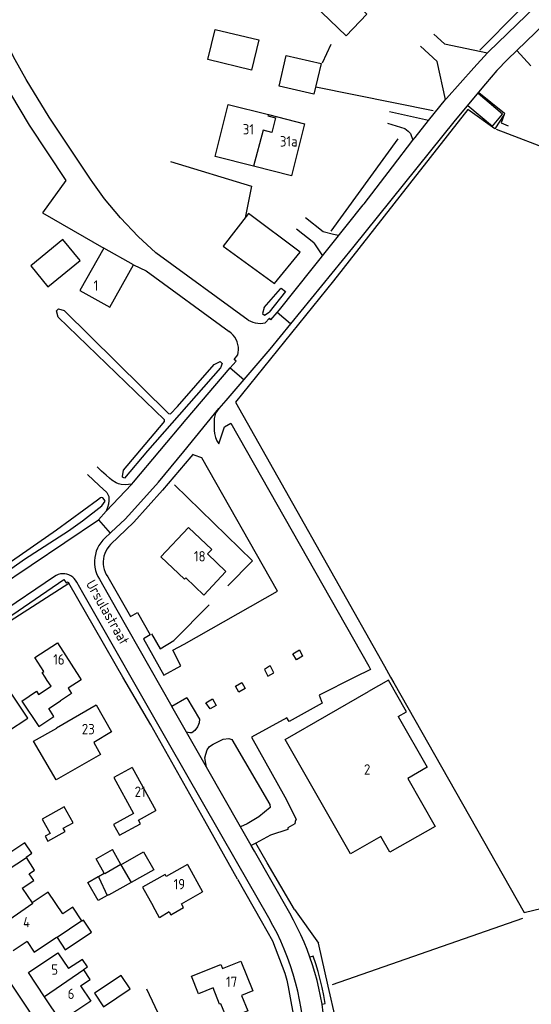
# Model space of a CAD drawing. Header units: metres. Extents: x 226218 to 240385, y 439369 to 449677.
# Tile 145 of 256: x 232683 to 232806, y 443921 to 444158. Entities that reach past the tile are written whole.
import ezdxf

# ---------------------------------------------------------------- set-up
doc = ezdxf.new("R2010")
doc.units = ezdxf.units.M
doc.header["$MEASUREMENT"] = 0
for name, color, linetype in [('BIJGEBOUW', 4, 'Continuous'), ('DAKRAND', 4, 'Continuous'), ('DAKRAND-BYG', 4, 'Continuous'), ('HEG', 253, 'Continuous'), ('HEK', 253, 'Continuous'), ('HOOFDGEBOUW', 4, 'Continuous'), ('HUISNUMMER', 253, 'Continuous'), ('INSTEEKSLOOT', 153, 'Continuous'), ('KANTVERH', 253, 'Continuous'), ('MUUR', 253, 'Continuous'), ('OVERIGEAFSCH', 253, 'Continuous'), ('RASTER', 253, 'Continuous'), ('STRAATNAAM', 253, 'Continuous'), ('TUSSENMUUR', 253, 'Continuous')]:
    doc.layers.add(name, color=color, linetype=linetype)
doc.styles.get("Standard").update_dxf_attribs({"font": 'iso.shx'})

msp = doc.modelspace()

# ---------------------------------------------------------------- linework, layer by layer
at = {"layer": 'BIJGEBOUW'}
for p, q in [((232701.33, 443956.38), (232705.22, 443958.58)), ((232707.25, 443955), (232705.22, 443958.58)), ((232703.28, 443952.94), (232701.33, 443956.38)), ((232707.26, 443954.97), (232707.25, 443955)), ((232701.9, 443952.16), (232703.28, 443952.94)), ((232701.79, 443952.1), (232701.9, 443952.16))]:
    msp.add_line(p, q, dxfattribs=at)
for points in [[(232685.63, 444098.77), (232689.74, 444093.72), (232697.47, 444100.02), (232693.35, 444105.07), (232685.63, 444098.77)], [(232709.7, 443950.67), (232704.33, 443947.62), (232704.27, 443947.72)]]:
    msp.add_lwpolyline(points, dxfattribs=at)
at = {"layer": 'DAKRAND'}
for points in [[(232678.13, 443989.8), (232680.05, 443986.94), (232684.89, 443990.17), (232679.43, 443998.34), (232680.33, 443998.92), (232678.46, 444001.78), (232675.24, 443999.68)], [(232773.9, 443990.53), (232775.9, 443991.68), (232771.56, 443999.26), (232766.77, 443996.52)], [(232683.45, 443994.22), (232687.52, 443988.16), (232691.19, 443990.54), (232689.93, 443992.49), (232692.76, 443994.32)], [(232684.57, 443956.69), (232684.48, 443956.81), (232685.86, 443957.71), (232684.21, 443960.23), (232680.79, 443957.98), (232677.18, 443963.5)], [(232683.59, 443949.32), (232686.36, 443951.14), (232685.26, 443952.81), (232686.55, 443953.66), (232684.57, 443956.69)], [(232697.91, 443941.51), (232695.71, 443944.79), (232693.31, 443943.17), (232689.81, 443948.39), (232685.96, 443945.81)], [(232718.87, 443943.63), (232716.57, 443942.25), (232715.02, 443945.05)], [(232691.94, 443937.46), (232693.89, 443934.54), (232700.23, 443938.79), (232698.3, 443941.66), (232697.97, 443941.43), (232697.91, 443941.51)], [(232684.75, 443936.51), (232686.44, 443933.98), (232691.84, 443937.6), (232691.94, 443937.46)], [(232698.39, 443929.69), (232698.32, 443929.8), (232699.23, 443930.41), (232698.02, 443932.22), (232694.72, 443930.02)], [(232697.55, 443925.86), (232699.9, 443927.43), (232698.39, 443929.69)]]:
    msp.add_lwpolyline(points, dxfattribs=at)
at = {"layer": 'DAKRAND-BYG'}
for p, q in [((232745.27, 444141.89), (232746.96, 444149.28)), ((232753.63, 444139.93), (232745.27, 444141.89)), ((232686.31, 443984.59), (232691.89, 443987.75)), ((232691.89, 443987.75), (232691.83, 443987.85)), ((232705.04, 443986.84), (232700.78, 443984.31)), ((232700.78, 443984.31), (232702.4, 443981.41)), ((232704.27, 443947.72), (232704.01, 443947.58))]:
    msp.add_line(p, q, dxfattribs=at)
for points in [[(232761.36, 444153.99), (232753.54, 444161.48), (232758.5, 444166.66), (232766.32, 444159.18), (232761.36, 444153.99)], [(232729.93, 444155.53), (232740.41, 444153.02), (232738.67, 444145.74), (232728.19, 444148.25), (232729.93, 444155.53)], [(232746.96, 444149.28), (232755.36, 444147.32), (232753.63, 444139.93)], [(232731.83, 444103.51), (232744.21, 444094.53), (232750.36, 444102.03), (232737.93, 444111.28), (232731.83, 444103.51)], [(232691.83, 443987.85), (232701.37, 443993.35), (232705.04, 443986.84)], [(232702.4, 443981.41), (232691.7, 443975.36), (232686.31, 443984.59)], [(232693.65, 443968.86), (232688.38, 443965.88), (232690.3, 443962.49), (232689.06, 443961.79), (232689.72, 443960.63), (232693.86, 443962.97), (232693.44, 443963.71), (232695.81, 443965.05), (232693.65, 443968.86)], [(232707.26, 443954.97), (232712.73, 443958.07), (232715.17, 443953.76), (232709.7, 443950.67)], [(232704.01, 443947.58), (232701.79, 443946.38), (232699.34, 443950.7), (232701.79, 443952.1)], [(232707.31, 443928.4), (232700.9, 443924.1), (232703.06, 443920.88), (232709.47, 443925.18), (232707.31, 443928.4)]]:
    msp.add_lwpolyline(points, dxfattribs=at)
at = {"layer": 'HEG'}
for p, q in [((232757.79, 444107.08), (232773.88, 444129.21)), ((232748.96, 443944.18), (232754.73, 443936.12)), ((232803.73, 443942.05), (232758, 443926.15))]:
    msp.add_line(p, q, dxfattribs=at)
for points in [[(232714.61, 444010.41), (232716.69, 444006.79), (232720.01, 444008.78), (232728.47, 444017.35)], [(232748.96, 443944.18), (232742.38, 443955.45), (232739.69, 443960.15)], [(232713.41, 443925.18), (232720.69, 443909.7), (232726.9, 443896.48)]]:
    msp.add_lwpolyline(points, dxfattribs=at)
at = {"layer": 'HEK'}
for p, q in [((232793.5, 444150.55), (232802.74, 444159.8)), ((232734.78, 444066.04), (232770.6, 444002.61)), ((232770.6, 444002.61), (232772.08, 444000))]:
    msp.add_line(p, q, dxfattribs=at)
for points in [[(232799.33, 444135.09), (232797.09, 444131.68), (232790.65, 444136.32), (232776.61, 444118.47), (232758.36, 444095.12), (232734.78, 444066.04)], [(232797.42, 444131.56), (232826.74, 444120.34), (232824.9, 444116.47), (232847.78, 444109.07)], [(232720.18, 444046.13), (232738.88, 444027.92), (232732.95, 444021.9)], [(232772.08, 444000), (232772.84, 443998.64), (232804.19, 443943.46), (232821.77, 443947.73), (232836.82, 443952.54), (232854.84, 443959.75), (232902.44, 443977.97), (232900.94, 443996.65), (232898.6, 444000)]]:
    msp.add_lwpolyline(points, dxfattribs=at)
at = {"layer": 'HOOFDGEBOUW'}
for p, q in [((232739.11, 444122.7), (232729.9, 444125.03)), ((232689.59, 443999.2), (232689.07, 444000)), ((232697.34, 444000), (232697.75, 443999.37)), ((232687.49, 443995.82), (232690.48, 443997.83)), ((232690.48, 443997.83), (232689.59, 443999.2)), ((232683.45, 443994.22), (232686.99, 443996.6)), ((232686.99, 443996.6), (232687.49, 443995.82)), ((232709.95, 443978.3), (232715.67, 443967.96)), ((232723.25, 443955.01), (232726.9, 443948.45)), ((232683.59, 443949.32), (232685.96, 443945.81)), ((232684.75, 443936.51), (232681.42, 443934.26))]:
    msp.add_line(p, q, dxfattribs=at)
for points in [[(232729.9, 444125.03), (232733.07, 444137.51), (232742.7, 444135.07)], [(232742.7, 444135.07), (232751.41, 444132.86), (232748.24, 444120.38), (232739.11, 444122.7)], [(232697.44, 444092.81), (232704.58, 444088.8), (232710.3, 444098.99), (232703.16, 444103), (232697.44, 444092.81)], [(232728.09, 444029.57), (232732.52, 444025.38), (232727.17, 444019.72), (232722.84, 444023.82), (232722.56, 444023.53), (232716.9, 444028.88), (232723.54, 444035.9), (232729.1, 444030.64), (232728.09, 444029.57)], [(232689.07, 444000), (232688.35, 444001.12), (232688.77, 444001.39), (232686.61, 444004.72), (232692.01, 444008.22), (232697.34, 444000)], [(232697.75, 443999.37), (232694.59, 443997.32), (232695.41, 443996.05), (232692.76, 443994.32)], [(232773.9, 443990.53), (232780.87, 443978.36), (232776.17, 443975.67), (232782.76, 443964.17), (232771.88, 443957.94), (232769.69, 443961.76), (232762.43, 443957.6), (232746.71, 443985.03), (232766.77, 443996.52)], [(232709.95, 443978.3), (232705.56, 443975.88), (232710.3, 443967.28), (232705.52, 443964.65), (232706.95, 443962.03), (232712.01, 443964.81), (232711.52, 443965.69), (232715.67, 443967.96)], [(232723.25, 443955.01), (232718.17, 443952.15), (232717.9, 443952.63), (232712.47, 443949.58), (232715.02, 443945.05)], [(232718.87, 443943.63), (232719.26, 443942.94), (232722.34, 443944.67), (232721.82, 443945.6), (232726.9, 443948.45)], [(232688.92, 443923.26), (232685.07, 443929.07), (232692.16, 443933.78), (232694.72, 443930.02)], [(232729.41, 443925.4), (232725.93, 443924), (232724.25, 443928.19), (232731.32, 443931.03), (232731.7, 443930.08), (232736.05, 443931.83), (232738.93, 443924.66), (232736.27, 443923.59)], [(232697.55, 443925.86), (232700.05, 443922.18), (232692.83, 443917.38), (232688.92, 443923.26)], [(232736.27, 443923.59), (232737.75, 443919.89), (232732.78, 443917.89), (232731.29, 443921.6), (232730.98, 443921.48), (232729.41, 443925.4)]]:
    msp.add_lwpolyline(points, dxfattribs=at)
at = {"layer": 'INSTEEKSLOOT'}
for p, q in [((232755.86, 444106.93), (232751.64, 444110.3)), ((232753.59, 444104.26), (232749.45, 444107.57)), ((232758.32, 444106.31), (232755.86, 444106.93)), ((232759.59, 444106), (232758.32, 444106.31)), ((232753.59, 444104.26), (232755.72, 444101.15)), ((232741.69, 444088.76), (232745.61, 444093.23)), ((232746.85, 444092.61), (232742.88, 444087.65)), ((232745.61, 444093.23), (232745.76, 444093.41)), ((232745.76, 444093.41), (232746.85, 444092.61))]:
    msp.add_line(p, q, dxfattribs=at)
for points in [[(232692.17, 444086.42), (232691.79, 444087.93), (232692.28, 444088.45), (232693.66, 444088.02)], [(232693.66, 444088.02), (232718.72, 444063.33), (232719.2, 444063.19), (232720.85, 444064.99), (232729.71, 444075.1)], [(232741.69, 444088.76), (232741.32, 444087.32), (232741.77, 444086.89), (232742.88, 444087.65)], [(232731.22, 444074.29), (232713.69, 444054.32), (232708.17, 444047.79), (232707.69, 444047.98), (232707.69, 444048.17), (232707.92, 444049.72), (232717.44, 444060.96), (232717.78, 444061.38), (232717.71, 444061.74), (232692.17, 444086.42)], [(232729.71, 444075.1), (232731.15, 444075.76), (232731.6, 444075.34), (232731.22, 444074.29)], [(232663.8, 444014.75), (232663.63, 444014.29), (232666.77, 444016.19), (232672.99, 444020.51), (232684.09, 444028.31), (232691.34, 444032.99), (232694.69, 444035.13), (232698.01, 444037.55), (232702.7, 444041.11), (232703.48, 444042.21), (232703.27, 444042.62), (232702.97, 444043.05), (232702.65, 444043.16), (232702.37, 444043.05), (232701.65, 444042.52), (232691.82, 444035.27), (232679.11, 444026.51), (232668.44, 444019.45), (232666.52, 444017.82), (232664.7, 444015.95), (232664.16, 444015.27), (232663.8, 444014.75)]]:
    msp.add_lwpolyline(points, dxfattribs=at)
at = {"layer": 'KANTVERH'}
for p, q in [((232802.39, 444150.42), (232841.39, 444188.42)), ((232802.39, 444150.42), (232800.17, 444148.3)), ((232802.39, 444150.42), (232805.79, 444146.79)), ((232800.17, 444148.3), (232797.61, 444145.63)), ((232797.61, 444145.63), (232794.88, 444142.43)), ((232794.88, 444142.43), (232787.56, 444133.71)), ((232798.92, 444135.2), (232793.07, 444140.11)), ((232793.3, 444140.39), (232799.44, 444135.42)), ((232781.18, 444133.63), (232785.24, 444138.67)), ((232790.61, 444137.25), (232796.51, 444132.29)), ((232781.18, 444133.63), (232771.84, 444135.75)), ((232796.51, 444132.29), (232798.92, 444135.2)), ((232799.33, 444135.09), (232798.65, 444133.06)), ((232799.44, 444135.42), (232799.33, 444135.09)), ((232787.56, 444133.71), (232762.95, 444103.07)), ((232798.65, 444133.06), (232800.31, 444132.35)), ((232737.87, 444085.74), (232715.7, 444101.88)), ((232762.95, 444103.07), (232748.02, 444084.84)), ((232743.33, 444085.8), (232744.84, 444087.57)), ((232748.02, 444084.84), (232744.84, 444087.57)), ((232733.53, 444074.26), (232734.93, 444075.9)), ((232733.53, 444074.26), (232736.8, 444071.46)), ((232703.76, 444039.81), (232709.88, 444046.35)), ((232701.86, 444037.78), (232703.76, 444039.81)), ((232662.82, 444011.5), (232701.86, 444037.78)), ((232701.86, 444037.78), (232704.69, 444034.57)), ((232704.69, 444034.57), (232703.46, 444033.43)), ((232704.75, 444034.62), (232704.69, 444034.57)), ((232691.3, 444024.15), (232640.52, 443989.94)), ((232719.71, 444006.45), (232722.48, 444007.92)), ((232707.77, 444000), (232706.25, 444002.61)), ((232743.18, 444002.61), (232743, 444002.61)), ((232744.02, 444001.07), (232743.18, 444002.61)), ((232723.14, 443995.06), (232719.52, 443992.94)), ((232723.05, 443986.75), (232719.52, 443992.94)), ((232727.8, 443978.42), (232723.05, 443986.75)), ((232735.04, 443955.76), (232718.74, 443984.25)), ((232735.99, 443964.08), (232727.8, 443978.42)), ((232738.59, 443959.54), (232735.99, 443964.08)), ((232739.69, 443960.15), (232738.59, 443959.54)), ((232739.35, 443958.21), (232738.59, 443959.54)), ((232747.82, 443943.36), (232739.35, 443958.21)), ((232742.78, 443942.22), (232735.04, 443955.76)), ((232675.7, 443934.03), (232690.18, 443912.37)), ((232753.48, 443933.03), (232752.7, 443932.75)), ((232755.6, 443921.48), (232756.35, 443921.62))]:
    msp.add_line(p, q, dxfattribs=at)
for points in [[(232715.7, 444101.88), (232711.42, 444105.77), (232707.16, 444110.26), (232703.36, 444114.82), (232700.49, 444118.77), (232699.93, 444119.53), (232690.06, 444134.43), (232684.55, 444143.46), (232681.85, 444148.2), (232678.85, 444154.06), (232675.3, 444162.77), (232672.55, 444170.71), (232670.7, 444177.59), (232669.68, 444183.29), (232668.98, 444188.93), (232672.79, 444191.12)], [(232795.35, 444149.87), (232795.58, 444150.13), (232804.64, 444158.88), (232820.61, 444174.18), (232834.96, 444188.09)], [(232657.8, 444180.55), (232666.86, 444161.34), (232669.99, 444162.83), (232673.39, 444154.11), (232675.73, 444149.11), (232678.52, 444143.78), (232685.22, 444132.51), (232694.05, 444119.2), (232688.4, 444111.5), (232703.16, 444103)], [(232782.44, 444154.35), (232785.02, 444152.07), (232795.35, 444149.87)], [(232785.24, 444138.67), (232783.29, 444147.77), (232779.22, 444151.49)], [(232785.24, 444138.67), (232785.46, 444138.94), (232792.05, 444146.28), (232795.35, 444149.87)], [(232771.35, 444132.98), (232775.45, 444131.74), (232776.25, 444131.12), (232776.82, 444130.5), (232777.42, 444128.92)], [(232772.53, 444122.54), (232777.42, 444128.92), (232777.95, 444129.6), (232781.18, 444133.63)], [(232765.51, 444113.4), (232765.68, 444113.62), (232772.53, 444122.54)], [(232744.84, 444087.57), (232745.37, 444088.2), (232765.51, 444113.4)], [(232710.3, 444098.99), (232713.35, 444097.52), (232733.31, 444083)], [(232748.02, 444084.84), (232743.06, 444078.78), (232736.8, 444071.46)], [(232737.87, 444085.74), (232738.4, 444085.45), (232738.96, 444085.22), (232739.55, 444085.05), (232740.15, 444084.96), (232740.75, 444084.93), (232741.36, 444084.97), (232741.95, 444085.08)], [(232743.33, 444085.8), (232742.94, 444086.15), (232741.95, 444085.08)], [(232735.35, 444077.35), (232735.47, 444077.97), (232735.52, 444078.61), (232735.49, 444079.25), (232735.39, 444079.88), (232735.21, 444080.49), (232734.96, 444081.08), (232734.63, 444081.63), (232734.25, 444082.14), (232733.8, 444082.6), (232733.31, 444083)], [(232734.93, 444075.9), (232734.48, 444076.27), (232735.35, 444077.35)], [(232709.88, 444046.35), (232710.34, 444046.82), (232722.98, 444061.84), (232733.53, 444074.26)], [(232736.8, 444071.46), (232732.48, 444066.4), (232730.81, 444064.52)], [(232704.75, 444034.62), (232704.92, 444034.78), (232708.28, 444037.93), (232709.93, 444039.68), (232716.3, 444046.83), (232722.38, 444054.16), (232730.81, 444064.52)], [(232730.81, 444064.52), (232730.04, 444063.36), (232729.7, 444062.07), (232729.69, 444061.28), (232729.7, 444059.19), (232729.75, 444058.47), (232729.98, 444057.54), (232730.36, 444056.7), (232730.83, 444056.05), (232732.14, 444060.13), (232733.72, 444060.98), (232766.8, 444002.61)], [(232724.53, 444053.43), (232724.1, 444052.86), (232717.28, 444044.92), (232710.37, 444037.21), (232704.77, 444031.85)], [(232722.48, 444007.92), (232744.89, 444020.64), (232726.69, 444052.69), (232724.86, 444053.32), (232724.53, 444053.43)], [(232709.88, 444046.35), (232708.3, 444046.2), (232707.36, 444046.26), (232706.67, 444046.43), (232706.17, 444046.68), (232705.11, 444047.33), (232704.57, 444047.78), (232703.75, 444048.53), (232702.61, 444049.48), (232701.56, 444050.52)], [(232699.22, 444048.68), (232702.08, 444046.02), (232703.87, 444044.3), (232704.35, 444043.35), (232704.39, 444042.84), (232704.4, 444042.37), (232704.29, 444041.56), (232704.03, 444040.74), (232703.76, 444039.81)], [(232703.46, 444033.43), (232702.92, 444032.88), (232702.43, 444032.27), (232702.01, 444031.62), (232701.66, 444030.93), (232701.37, 444030.21), (232701.15, 444029.46), (232701.01, 444028.7), (232700.95, 444027.93), (232700.96, 444027.15), (232701.04, 444026.38), (232701.2, 444025.62), (232701.44, 444024.88), (232701.74, 444024.17), (232702.12, 444023.49)], [(232704.77, 444031.85), (232704.34, 444031.36), (232703.97, 444030.84), (232703.65, 444030.27), (232703.39, 444029.68), (232703.2, 444029.06), (232703.08, 444028.42), (232703.02, 444027.78), (232703.03, 444027.13), (232703.12, 444026.49), (232703.27, 444025.85), (232703.48, 444025.24), (232703.77, 444024.66), (232704.11, 444024.11)], [(232679.81, 444014), (232693.54, 444023.48), (232694.09, 444022.65), (232694.59, 444022.92), (232694.74, 444022.6)], [(232696.67, 444022.82), (232696.4, 444023.27), (232696.08, 444023.68), (232695.7, 444024.04), (232695.27, 444024.35), (232694.8, 444024.58), (232694.3, 444024.74), (232693.78, 444024.83), (232693.26, 444024.84), (232692.73, 444024.78), (232692.23, 444024.64), (232691.75, 444024.43), (232691.3, 444024.15)], [(232702.12, 444023.49), (232706.27, 444016.14), (232719.52, 443992.94)], [(232704.11, 444024.11), (232709.61, 444014.52), (232711.26, 444015.51), (232714.34, 444010.16), (232712.67, 444009.18), (232717.59, 444000.51)], [(232706.25, 444002.61), (232703.06, 444008.07), (232694.74, 444022.6)], [(232718.74, 443984.25), (232698.14, 444020.21), (232696.67, 444022.82)], [(232749.49, 444004.16), (232748.57, 444005.63), (232750.19, 444006.55), (232750.94, 444005), (232749.49, 444004.16)], [(232717.59, 444000.51), (232721.71, 444002.7), (232719.71, 444006.45)], [(232743, 444002.61), (232741.76, 444001.84), (232742.54, 444000.2), (232744.02, 444001.07)], [(232766.8, 444002.61), (232767.22, 444001.87), (232763.49, 444000)], [(232735.26, 443951.47), (232727.45, 443965.48), (232714.45, 443988.55), (232707.77, 444000)], [(232763.49, 444000), (232754.88, 443995.68), (232755.64, 443993.75), (232747.72, 443989.38), (232747.1, 443990.24), (232738.64, 443985.56), (232746.62, 443971.3), (232749.41, 443965.88), (232749.1, 443965.33), (232749.02, 443964.76), (232747.37, 443963.81), (232747.35, 443963.38), (232743.21, 443962.09), (232739.69, 443960.15)], [(232735.62, 443996.38), (232734.78, 443997.87), (232736.36, 443998.75), (232737.14, 443997.25), (232735.62, 443996.38)], [(232723.14, 443995.06), (232726.17, 443989.88), (232726.05, 443989), (232725.89, 443988.59), (232725.68, 443988.04), (232725.04, 443987.18), (232724.3, 443986.65), (232723.86, 443986.6), (232723.05, 443986.75)], [(232728.7, 443992.4), (232727.69, 443993.87), (232729.31, 443994.79), (232730.18, 443993.17), (232728.7, 443992.4)], [(232727.8, 443978.42), (232727.43, 443980.59), (232727.64, 443981.53), (232727.98, 443982.52), (232728.55, 443983.32), (232729.45, 443983.93), (232731.88, 443985.1), (232733.23, 443985.27), (232733.9, 443985.03), (232743.02, 443969.43), (232743.17, 443968.73), (232740.42, 443966.47), (232737.62, 443964.8), (232735.99, 443964.08)], [(232735.26, 443951.47), (232740.98, 443941.53), (232743.68, 443936.7), (232746.65, 443928.95), (232747.16, 443927.27), (232747.48, 443925.68), (232749.17, 443916.46)], [(232752.7, 443932.75), (232752.02, 443934.58), (232751.28, 443936.38), (232750.49, 443938.17), (232749.66, 443939.92), (232748.76, 443941.66), (232747.82, 443943.36)], [(232751.26, 443914.16), (232751.1, 443916.26), (232750.87, 443918.36), (232750.56, 443920.46), (232750.19, 443922.53), (232749.75, 443924.6), (232749.24, 443926.65), (232748.66, 443928.68), (232748.02, 443930.7), (232747.31, 443932.69), (232746.53, 443934.65), (232745.69, 443936.59), (232744.78, 443938.5), (232743.81, 443940.38), (232742.78, 443942.22)], [(232755.6, 443921.48), (232755.26, 443923.39), (232754.86, 443925.29), (232754.4, 443927.18), (232753.89, 443929.05), (232753.32, 443930.91), (232752.7, 443932.75)], [(232756.35, 443921.62), (232756.01, 443923.55), (232755.62, 443925.48), (232755.17, 443927.39), (232754.66, 443929.29), (232754.1, 443931.17), (232753.48, 443933.03)], [(232756.31, 443915.35), (232756.14, 443917.4), (232755.9, 443919.44), (232755.6, 443921.48)]]:
    msp.add_lwpolyline(points, dxfattribs=at)
at = {"layer": 'MUUR'}
msp.add_line((232680.64, 444013.49), (232694.74, 444022.6), dxfattribs=at)
at = {"layer": 'OVERIGEAFSCH'}
msp.add_lwpolyline([(232824, 443698.18), (232820.37, 443705.63), (232811.46, 443722.5), (232803.9, 443736.93), (232797.04, 443752.02), (232790.48, 443765.8), (232783.79, 443779.57), (232779.36, 443788.23), (232774.07, 443800.07), (232770.95, 443810.22), (232768.86, 443821.06), (232766.22, 443838.99), (232764.75, 443856.24), (232763.24, 443875.49), (232762.27, 443890.32), (232761.32, 443902.15), (232760.55, 443909.61), (232758.93, 443917.83), (232757.08, 443925.79), (232754.73, 443936.12)], dxfattribs=at)
at = {"layer": 'RASTER'}
for p, q in [((232755.67, 444147.45), (232757.77, 444151.93)), ((232782.28, 444135.93), (232754.11, 444141.68)), ((232719.2, 444123.8), (232738.63, 444117.84)), ((232738.63, 444117.84), (232737.14, 444110.28))]:
    msp.add_line(p, q, dxfattribs=at)
at = {"layer": 'TUSSENMUUR'}
for p, q in [((232675.32, 443950.63), (232684.57, 443956.69)), ((232707.26, 443954.97), (232709.7, 443950.67)), ((232701.9, 443952.16), (232702.01, 443951.92)), ((232702.01, 443951.92), (232704.01, 443947.58)), ((232686.08, 443945.64), (232677.66, 443939.84)), ((232685.96, 443945.81), (232686.08, 443945.64)), ((232697.91, 443941.51), (232691.94, 443937.46)), ((232698.39, 443929.69), (232688.92, 443923.26))]:
    msp.add_line(p, q, dxfattribs=at)
for points in [[(232742.7, 444135.07), (232742.61, 444134.73), (232744.45, 444134.26), (232743.54, 444130.79), (232741.43, 444131.34), (232739.11, 444122.7)], [(232707.25, 443955), (232703.4, 443952.74), (232703.28, 443952.94)]]:
    msp.add_lwpolyline(points, dxfattribs=at)

# ---------------------------------------------------------------- texts
at = {"layer": 'HUISNUMMER'}
for s, p in [('31', (232736.55, 444130.28)), ('31a', (232745.46, 444127.39)), ('1', (232700.71, 444092.76)), ('18', (232724.8, 444027.76)), ('16', (232691, 444003)), ('23', (232697.88, 443986.28)), ('2', (232765.67, 443976.58)), ('21', (232710.58, 443971.24)), ('19', (232719.93, 443949.04)), ('4', (232683.78, 443939.94)), ('5', (232690.54, 443928.54)), ('17', (232732.54, 443925.62)), ('6', (232694.48, 443922.73))]:
    msp.add_text(s, height=2.5, dxfattribs=at).set_placement(p)
at = {"layer": 'STRAATNAAM'}
msp.add_text('Ursulastraat', height=2.5, rotation=299.7165, dxfattribs=at).set_placement((232698.76, 444022.44))

doc.saveas('drawing.dxf')
